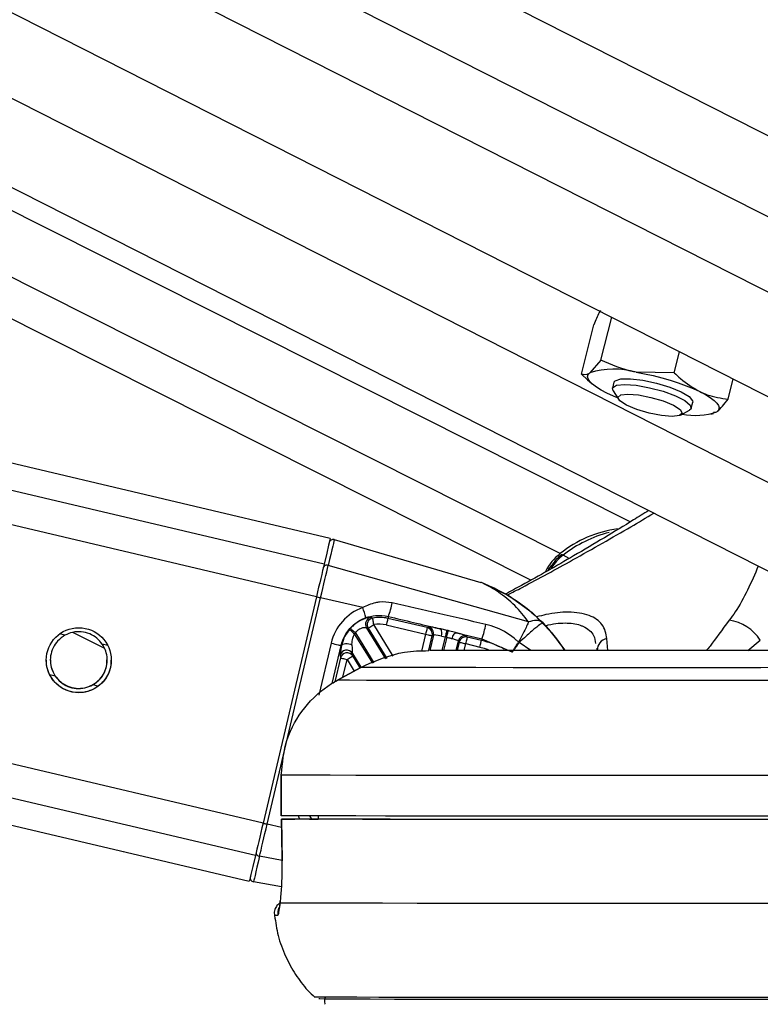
# Model space of a CAD drawing. Header units: millimetres. Extents: x 38476 to 443956, y 24059 to 406945.
# Tile 16 of 75: x 162989 to 165722, y 143756 to 147392. Entities that reach past the tile are written whole.
import ezdxf

# ---------------------------------------------------------------- set-up
doc = ezdxf.new("R2010")
doc.units = ezdxf.units.MM
doc.layers.add('COMPONENT_GEOMETRY', color=7, linetype='Continuous')
doc.styles.add('SLDTEXTSTYLE1', font='TXT', dxfattribs={"width": 0.75})
doc.dimstyles.new('SLDDIMSTYLE0', dxfattribs={"dimtxt": 2500, "dimasz": 165.1, "dimexe": 0, "dimexo": 0.0625, "dimgap": 625, "dimtad": 0, "dimtih": 1, "dimtoh": 1, "dimdec": 0, "dimlfac": 0.02, "dimrnd": 1e-09, "dimzin": 12, "dimdsep": 46, "dimtxsty": 'SLDTEXTSTYLE1', "dimsah": 1, "dimcen": 0.09, "dimadec": 0, "dimazin": 3, "dimtfac": 1, "dimtdec": 0, "dimtofl": 0, "dimtmove": 0, "dimatfit": 3, "dimfxl": 1, "dimfrac": 2, "dimtolj": 1, "dimtzin": 12, "dimarcsym": 0})

# ---------------------------------------------------------------- blocks, each defined once
blk = doc.blocks.new('_D_6')
at = {"layer": 'COMPONENT_GEOMETRY', "color": 7, "ltscale": 50}
for p, q in [((239589.9, 151445.9), (252465.4, 151445.9)), ((252306.7, 151445.9), (252306.7, 93258.4)), ((252306.7, 31102.1), (252306.7, 89289.6)), ((114136.9, 31102.1), (252465.4, 31102.1))]:
    blk.add_line(p, q, dxfattribs=at)
for points in [[(252306.7, 151445.9), (252281.3, 151280.8), (252332.1, 151280.8)], [(252306.7, 31102.1), (252332.1, 31267.2), (252281.3, 31267.2)]]:
    blk.add_solid(points, dxfattribs=at)
at = {"layer": 'COMPONENT_GEOMETRY', "color": 7, "ltscale": 50, "insert": (248612.2, 92512.3), "char_height": 2500, "attachment_point": 1, "style": 'SLDTEXTSTYLE1'}
blk.add_mtext('2407', dxfattribs=at)

msp = doc.modelspace()

# ---------------------------------------------------------------- linework, layer by layer
at = {"color": 7, "linetype": 'Continuous', "lineweight": 25, "ltscale": 50}
for p, q in [((153970.88, 151981.17), (167294, 145216.88)), ((165242.46, 145537.67), (152466.62, 151968.09)), ((152722.14, 151970.31), (166073.64, 145191.62)), ((164134.83, 145476.58), (137175.46, 151835.57)), ((131712.77, 151788.39), (163836.39, 144211.3)), ((165134.05, 146134.67), (165174.26, 146293.09)), ((165062.17, 146083.16), (165108.44, 146265.44)), ((165404.63, 146088.7), (165424.29, 146166.15)), ((165134.05, 146134.67), (165092.77, 146087.9)), ((165404.63, 146088.7), (165264, 146090.67)), ((165062.17, 146083.16), (165084.94, 146062.01)), ((165084.85, 146062.08), (165101.95, 146047.14)), ((165182.03, 146053.08), (165176.53, 146031.41)), ((165603.33, 145991.21), (165622.23, 146065.65)), ((165178.83, 146021.74), (165198.65, 145990.61)), ((165428.4, 145932.29), (165460.67, 145950.19)), ((165467.31, 145957.6), (165472.8, 145979.26)), ((165549.02, 145942.42), (165562.06, 145944.44)), ((165540.36, 145935.85), (165549.97, 145938.01)), ((164150, 145472.15), (164690.31, 145314.44)), ((164867.2, 145168.63), (164127.65, 145376.96)), ((164084.18, 145261.35), (163887.04, 144425.52)), ((163902.39, 144421.9), (164099.55, 145257.73)), ((164254.91, 145221.09), (164099.55, 145257.73)), ((164349.54, 145188.56), (164347.81, 145181.4)), ((164492.9, 145147.18), (164347.81, 145181.4)), ((164340.06, 145032.45), (164268.88, 145147.57)), ((164268.88, 145147.57), (164274.85, 145145.1)), ((164342.08, 145157.13), (164487.17, 145122.91)), ((164497.38, 145149.86), (164492.9, 145147.18)), ((163185.99, 145129.85), (163301.62, 145071.64)), ((164515.95, 145119.83), (164502.64, 145063.4)), ((164511.46, 145117.15), (164515.95, 145119.83)), ((164566.11, 145137.17), (164542.88, 145142.39)), ((164545.47, 145116.16), (164560.54, 145113.07)), ((164601.3, 145128.43), (164694.73, 145106.12)), ((164640.7, 145112.32), (164637.93, 145116.71)), ((164693.24, 145099.93), (164640.7, 145112.32)), ((164175.13, 145081.33), (164177.09, 145080.93)), ((164599.61, 145062.98), (164607.9, 145098.14)), ((164607.9, 145098.14), (164610.67, 145093.75)), ((164634.97, 145088.05), (164687.5, 145075.66)), ((164694.73, 145106.12), (164693.24, 145099.93)), ((164694.73, 145106.12), (164805.6, 145058.04)), ((164832.4, 145092.13), (164832.21, 145092.29)), ((164832.54, 145092.06), (164832.4, 145092.13)), ((165118.32, 145071.37), (165120.24, 145063.2)), ((164171.21, 145044.86), (164172.77, 145035.34)), ((164216.75, 145052.26), (164248.6, 145000.73)), ((164218.3, 145042.73), (164216.75, 145052.26)), ((164248.04, 145000.64), (164161.52, 144953.11)), ((164161.56, 144953.01), (164248.08, 145000.55)), ((164248.08, 145000.55), (164248.02, 145000.67)), ((164161.56, 144953.01), (164161.51, 144953.12)), ((163953.76, 144602.78), (163953.97, 144452.78)), ((163954.23, 144602.77), (163953.76, 144602.78)), ((163954.43, 144452.77), (163954.23, 144602.77)), ((163953.97, 144452.78), (163954.43, 144452.77)), ((164090.92, 144452.87), (164091.16, 144440.18)), ((163954.84, 144440.27), (163957.38, 144286.04)), ((163955.18, 144440.27), (163955.39, 144440.28)), ((164091.16, 144440.53), (164004.72, 144440.41)), ((164058.94, 144440.34), (164091.16, 144440.38)), ((163957.72, 144285.91), (163957.26, 144286.03)), ((163955.56, 144189.7), (163851.94, 144208.48)), ((163950.58, 144130.37), (163950.75, 144138.35))]:
    msp.add_line(p, q, dxfattribs=at)
at = {"color": 8, "linetype": 'Continuous', "lineweight": 25, "ltscale": 50}
for p, q in [((154719.35, 151987.67), (167293.47, 145603.66)), ((155256.06, 151992.34), (167293.1, 145881.01)), ((155836.92, 151997.4), (167292.7, 146181.18)), ((164875.1, 145322.44), (151685.12, 151961.3)), ((164984.29, 145421.07), (151985.09, 151963.9)), ((153357.33, 151975.83), (166368.91, 145369.72)), ((164084.18, 145261.35), (136246.37, 151827.54)), ((164112.44, 145381.24), (136763.98, 151832.01)), ((163858.77, 144305.8), (132120.87, 151791.91)), ((163887.04, 144425.52), (132637.8, 151796.38)), ((165017.06, 145402.89), (164994.99, 145415.13)), ((164274.85, 145145.1), (164343.72, 145033.72)), ((164367.9, 145042.11), (164296.09, 145158.26)), ((164920.94, 145164.53), (164914.43, 145170.06)), ((163155.97, 145119.02), (163135.88, 145123.76)), ((164292.08, 145015.81), (164224.97, 145124.35)), ((164228.12, 145127.98), (164296.52, 145017.35)), ((164487.17, 145122.91), (164472.5, 145060.72)), ((164498.79, 145063.43), (164511.46, 145117.15)), ((164548.77, 145063.16), (164560.54, 145113.07)), ((164565.02, 145112.03), (164553.49, 145063.14)), ((165160.07, 145062.31), (165156.02, 145106.99)), ((163313.78, 145081.8), (163293.61, 145086.55)), ((164138.29, 145089.97), (164092.99, 144897.94)), ((164142.15, 144941.52), (164175.13, 145081.33)), ((164610.67, 145093.75), (164603.41, 145062.97)), ((164629.04, 145062.9), (164634.97, 145088.05)), ((164875.13, 145062.49), (164832.54, 145092.06)), ((165676.8, 145062.31), (165722.32, 145101.16)), ((164172.77, 145035.34), (164152.02, 144947.36)), ((164245.27, 144999.12), (164218.3, 145042.73)), ((164181.62, 144964.15), (164197.07, 145029.64)), ((164197.07, 145029.64), (164223.38, 144987.09)), ((163120.33, 144967.93), (163100.32, 144972.65)), ((163277.18, 144930.93), (163257.98, 144935.46)), ((164066.72, 144440.5), (164059.4, 144452.28)), ((163955.36, 144409.41), (163902.39, 144421.9)), ((163957.37, 144286.98), (163874.29, 144302.84))]:
    msp.add_line(p, q, dxfattribs=at)
at = {"color": 7, "linetype": 'Continuous', "lineweight": 25, "ltscale": 50, "flags": 128}
for points in [[(165264, 146090.67), (165295.13, 146084.84), (165326.81, 146077.83), (165358.51, 146069.76), (165389.66, 146060.78), (165419.76, 146051.04), (165448.27, 146040.7), (165474.72, 146029.93), (165498.64, 146018.94)], [(165156.19, 146013.4), (165135.19, 146024.45), (165117.48, 146035.35), (165103.37, 146045.92), (165093.08, 146055.99), (165086.81, 146065.37), (165084.66, 146073.91), (165086.66, 146081.46), (165092.77, 146087.9)], [(165182.03, 146053.08), (165186.63, 146059.21), (165207.9, 146065.77), (165243.58, 146066.35), (165289.37, 146060.87), (165339.75, 146050), (165388.64, 146035.06), (165430.15, 146017.83), (165459.27, 146000.41), (165472.48, 145984.88), (165472.8, 145979.26)], [(165178.83, 146021.74), (165177.26, 146033.33), (165191.83, 146042.13), (165222.09, 146045.19)], [(165222.09, 146045.19), (165264.39, 146042.13), (165313.62, 146033.33), (165363.86, 146019.85), (165409.03, 146003.31), (165443.7, 145985.71), (165463.69, 145969.17), (165466.57, 145955.68), (165460.67, 145950.19)], [(165498.64, 146018.94), (165519.64, 146007.89), (165537.35, 145996.99), (165551.47, 145986.42), (165561.75, 145976.35), (165568.02, 145966.97), (165570.17, 145958.43), (165568.17, 145950.87), (165562.06, 145944.44)], [(165195.13, 145996.14), (165180.11, 146002.41), (165156.19, 146013.4)], [(165233.92, 146009.73), (165273.2, 146006.58), (165318.88, 145997.63), (165364.03, 145984.23), (165401.76, 145968.42), (165426.31, 145952.6), (165433.97, 145939.2), (165423.56, 145930.24), (165396.67, 145927.1), (165357.39, 145930.24), (165311.7, 145939.2), (165266.55, 145952.6), (165228.83, 145968.42), (165204.27, 145984.23), (165196.61, 145997.63), (165207.03, 146006.58), (165233.92, 146009.73)], [(164134.83, 145476.58), (164134.83, 145476.58), (164133.39, 145470.36), (164129.11, 145452.07), (164122.07, 145422.14), (164112.44, 145381.24)], [(164150, 145472.15), (164149.64, 145470.56), (164148.56, 145465.94), (164146.78, 145458.3), (164144.28, 145447.68), (164141.11, 145434.15), (164137.26, 145417.79), (164132.77, 145398.69), (164127.65, 145376.96)], [(164112.44, 145381.24), (164109.88, 145370.35), (164106.94, 145357.87), (164103.67, 145344.01), (164100.12, 145328.95), (164096.35, 145312.92), (164092.39, 145296.15), (164088.31, 145278.87), (164084.18, 145261.35)], [(164099.55, 145257.73), (164103.65, 145275.15), (164107.71, 145292.33), (164111.64, 145309.01), (164115.4, 145324.96), (164118.92, 145339.93), (164122.18, 145353.72), (164125.1, 145366.12), (164127.65, 145376.96)], [(164084.18, 145261.37), (164084.48, 145261.29), (164085.37, 145261.08), (164086.81, 145260.74), (164088.73, 145260.28), (164091.07, 145259.73), (164093.72, 145259.1), (164096.59, 145258.42), (164099.55, 145257.73)], [(164296.09, 145158.26), (164295.23, 145162.9), (164294.4, 145167.37), (164293.64, 145171.51), (164292.96, 145175.18), (164292.39, 145178.23), (164291.97, 145180.57), (164291.68, 145182.11), (164291.55, 145182.78)], [(164347.81, 145181.4), (164347.65, 145180.73), (164347.29, 145179.21), (164346.74, 145176.9), (164346.03, 145173.87), (164345.17, 145170.25), (164344.2, 145166.15), (164343.16, 145161.73), (164342.08, 145157.13)], [(164209.62, 145144.71), (164210.13, 145144.24), (164211.29, 145143.2), (164213.06, 145141.61), (164215.36, 145139.52), (164218.13, 145137.02), (164221.26, 145134.2), (164224.63, 145131.15), (164228.12, 145127.98)], [(164274.85, 145145.1), (164275.44, 145145.48), (164276.77, 145146.3), (164278.8, 145147.56), (164281.45, 145149.2), (164284.63, 145151.17), (164288.2, 145153.39), (164292.08, 145155.78), (164296.09, 145158.26)], [(164492.9, 145147.18), (164492.73, 145146.51), (164492.38, 145144.99), (164491.83, 145142.68), (164491.12, 145139.65), (164490.26, 145136.02), (164489.29, 145131.93), (164488.25, 145127.5), (164487.17, 145122.91)], [(164205.79, 145140.31), (164206.33, 145139.88), (164207.54, 145138.88), (164209.36, 145137.36), (164211.75, 145135.37), (164214.62, 145132.98), (164217.85, 145130.28), (164221.34, 145127.37), (164224.97, 145124.35)], [(164487.17, 145122.91), (164491.76, 145121.83), (164496.18, 145120.78), (164500.28, 145119.81), (164503.92, 145118.95), (164506.94, 145118.23), (164509.26, 145117.68), (164510.79, 145117.31), (164511.46, 145117.15)], [(164560.54, 145113.07), (164561.54, 145117.41), (164562.51, 145121.61), (164563.42, 145125.53), (164564.23, 145129.06), (164564.93, 145132.07), (164565.48, 145134.48), (164565.88, 145136.19), (164566.11, 145137.17)], [(164565.02, 145112.03), (164566.02, 145116.36), (164566.98, 145120.55), (164567.89, 145124.47), (164568.7, 145127.99), (164569.39, 145131), (164569.95, 145133.41), (164570.35, 145135.13), (164570.58, 145136.12)], [(164584.6, 145106.75), (164585.99, 145111.29), (164587.71, 145115.56), (164589.72, 145119.43), (164591.95, 145122.74), (164594.31, 145125.38), (164596.7, 145127.25), (164599.07, 145128.28), (164601.3, 145128.43)], [(164640.7, 145112.32), (164640.54, 145111.65), (164640.18, 145110.13), (164639.64, 145107.81), (164638.92, 145104.79), (164638.06, 145101.16), (164637.1, 145097.06), (164636.05, 145092.64), (164634.97, 145088.05)], [(164138.29, 145089.97), (164145.34, 145088.31), (164152.09, 145086.72), (164158.3, 145085.26), (164163.78, 145083.98), (164168.34, 145082.91), (164171.82, 145082.1), (164174.11, 145081.57), (164175.13, 145081.33)], [(164177.09, 145080.93), (164178.84, 145083.78), (164182.02, 145086.1), (164186.41, 145087.74), (164191.74, 145088.59), (164197.67, 145088.59), (164203.84, 145087.77), (164209.85, 145086.14), (164215.33, 145083.84)], [(164610.67, 145093.75), (164611.35, 145093.6), (164612.87, 145093.24), (164615.19, 145092.7), (164618.22, 145091.99), (164621.85, 145091.14), (164625.95, 145090.17), (164630.38, 145089.13), (164634.97, 145088.05)], [(164687.5, 145075.66), (164688.58, 145080.25), (164689.63, 145084.67), (164690.59, 145088.77), (164691.45, 145092.4), (164692.17, 145095.42), (164692.71, 145097.73), (164693.07, 145099.25), (164693.24, 145099.93)], [(164172.77, 145035.34), (164173.45, 145035.19), (164174.98, 145034.83), (164177.29, 145034.29), (164180.32, 145033.58), (164183.96, 145032.73), (164188.05, 145031.76), (164192.48, 145030.72), (164197.07, 145029.64)], [(164197.07, 145029.64), (164201.08, 145032.12), (164204.95, 145034.51), (164208.53, 145036.72), (164211.71, 145038.68), (164214.35, 145040.31), (164216.38, 145041.56), (164217.71, 145042.38), (164218.3, 145042.73)], [(167165.76, 145000.55), (166910.13, 145000.27), (166658.79, 145000.02), (166413.15, 144999.81), (166174.62, 144999.63), (165944.54, 144999.48), (165724.21, 144999.37), (165514.88, 144999.29), (165317.73, 144999.26), (165133.87, 144999.26), (164964.35, 144999.29), (164810.11, 144999.37), (164672.05, 144999.48), (164550.93, 144999.63), (164447.44, 144999.81), (164362.17, 145000.02), (164295.59, 145000.27), (164248.08, 145000.55)], [(167165.91, 144953.01), (166916.86, 144952.74), (166671.64, 144952.49), (166431.51, 144952.28), (166197.69, 144952.09), (165971.37, 144951.94), (165753.72, 144951.82), (165545.84, 144951.74), (165348.78, 144951.69), (165163.56, 144951.67), (164991.11, 144951.69), (164832.34, 144951.74), (164688.02, 144951.82), (164558.91, 144951.94), (164445.66, 144952.09), (164348.85, 144952.28), (164268.98, 144952.49), (164206.44, 144952.74), (164161.56, 144953.01)], [(167163.07, 144602.77), (166910.29, 144602.49), (166661.06, 144602.24), (166416.55, 144602.01), (166177.89, 144601.82), (165946.23, 144601.66), (165722.62, 144601.52), (165508.12, 144601.42), (165303.73, 144601.36), (165110.4, 144601.33), (164929.05, 144601.33), (164760.52, 144601.36), (164605.6, 144601.42), (164465.01, 144601.52), (164339.41, 144601.66), (164229.38, 144601.82), (164135.46, 144602.01), (164058.06, 144602.24), (163997.56, 144602.49), (163954.23, 144602.77)], [(167163.27, 144452.77), (166910.49, 144452.49), (166661.26, 144452.24), (166416.74, 144452.01), (166178.1, 144451.82), (165946.42, 144451.66), (165722.82, 144451.53), (165508.32, 144451.43), (165303.93, 144451.36), (165110.6, 144451.33), (164929.25, 144451.33), (164760.73, 144451.36), (164605.8, 144451.43), (164465.21, 144451.53), (164339.61, 144451.66), (164229.58, 144451.82), (164135.65, 144452.01), (164058.26, 144452.24), (163997.76, 144452.49), (163954.43, 144452.77)], [(163887.04, 144425.52), (163882.9, 144408), (163878.83, 144390.73), (163874.87, 144373.97), (163871.09, 144357.96), (163867.54, 144342.93), (163864.28, 144329.1), (163861.34, 144316.66), (163858.77, 144305.8)], [(163874.29, 144302.84), (163876.84, 144313.64), (163879.77, 144326), (163883.02, 144339.76), (163886.54, 144354.71), (163890.3, 144370.64), (163894.24, 144387.3), (163898.29, 144404.47), (163902.39, 144421.9)], [(163957.72, 144285.91), (163956.08, 144385.88), (163955.18, 144440.27)], [(167157.96, 144440.27), (166891.88, 144439.97), (166629.84, 144439.71), (166373.19, 144439.48), (166123.27, 144439.28), (165881.38, 144439.12), (165648.76, 144438.99), (165426.64, 144438.89), (165216.15, 144438.84), (165018.39, 144438.82), (164834.4, 144438.84), (164665.11, 144438.89), (164511.42, 144438.99), (164374.12, 144439.12), (164253.91, 144439.28), (164151.43, 144439.48), (164067.21, 144439.71), (164001.67, 144439.97), (163955.18, 144440.27)], [(167105.28, 144440.34), (166853.99, 144440.06), (166606.7, 144439.82), (166364.62, 144439.61), (166128.95, 144439.42), (165900.83, 144439.27), (165681.38, 144439.15), (165471.67, 144439.07), (165272.75, 144439.02), (165085.57, 144439), (164911.07, 144439.02), (164750.09, 144439.07), (164603.42, 144439.15), (164471.79, 144439.27), (164355.83, 144439.42), (164256.12, 144439.61), (164173.14, 144439.82), (164107.31, 144440.06), (164058.94, 144440.34)], [(163858.77, 144305.8), (163849.15, 144265.1), (163842.12, 144235.37), (163837.82, 144217.3), (163836.39, 144211.3)], [(163874.29, 144302.84), (163869.18, 144281.2), (163864.69, 144262.2), (163860.84, 144245.94), (163857.66, 144232.51), (163855.16, 144222), (163853.38, 144214.47), (163852.3, 144209.95), (163851.94, 144208.48)], [(167240.98, 144130.37), (166979.74, 144130.07), (166721.94, 144129.81), (166468.86, 144129.57), (166221.77, 144129.36), (165981.89, 144129.19), (165750.41, 144129.05), (165528.49, 144128.94), (165317.24, 144128.87), (165117.7, 144128.84), (164930.87, 144128.84), (164757.68, 144128.87), (164599, 144128.94), (164455.61, 144129.05), (164328.21, 144129.19), (164217.46, 144129.36), (164123.9, 144129.57), (164048, 144129.81), (163990.13, 144130.07), (163950.58, 144130.37)], [(165927.95, 143781.55), (165712.85, 143781.44), (165507.29, 143781.35), (165312.27, 143781.31), (165128.74, 143781.29), (164957.61, 143781.31), (164799.68, 143781.35), (164655.75, 143781.44), (164526.5, 143781.55), (164412.58, 143781.7), (164314.53, 143781.88), (164232.83, 143782.09), (164167.88, 143782.33), (164120, 143782.59), (164089.42, 143782.89), (164076.28, 143783.21), (164075.74, 143783.29)], [(165836.73, 143774.36), (165624.63, 143774.26), (165422.72, 143774.19), (165232.01, 143774.15), (165053.45, 143774.15), (164887.93, 143774.19), (164736.27, 143774.26), (164599.24, 143774.36), (164477.5, 143774.49), (164371.68, 143774.66), (164282.29, 143774.85), (164209.79, 143775.08), (164154.53, 143775.34), (164116.79, 143775.62), (164096.75, 143775.94), (164093.28, 143776.13)]]:
    msp.add_lwpolyline(points, dxfattribs=at)
at = {"color": 8, "linetype": 'Continuous', "lineweight": 25, "ltscale": 50, "flags": 128}
for points in [[(164701.04, 145310.77), (164795.05, 145264.34), (164879.98, 145202.84), (164953.43, 145128.02), (164999.57, 145064.66)], [(164687.5, 145075.66), (164702.9, 145071.61), (164717.4, 145067.01)], [(163887.04, 144425.54), (163887.34, 144425.47), (163888.22, 144425.25), (163889.65, 144424.91), (163891.58, 144424.46), (163893.93, 144423.9), (163896.58, 144423.27), (163899.44, 144422.6), (163902.39, 144421.9)]]:
    msp.add_lwpolyline(points, dxfattribs=at)
at = {"color": 7, "linetype": 'Continuous', "lineweight": 25, "ltscale": 2500}
msp.add_circle((163206.98, 145027.09), 120, dxfattribs=at)
for centre, radius, start, end in [((165183.02, 145802.79), 299.05, 74.28837, 107.56433), ((165480.94, 146184.64), 253.53, 259.36065, 288.65927), ((165252.57, 145087.55), 428.03, 97.61904, 128.81337), ((164145.79, 145457.76), 14.99, 73.70154, 166.76293), ((165278.3, 145053.2), 459.63, 104.2959, 128.05267), ((165108.88, 145261.1), 202.76, 127.91485, 152.38657), ((164991.25, 145410.39), 6.04, 51.76164, 116.2963), ((164122.65, 145363.86), 14.02, 69.07797, 160.11218), ((164655.2, 145194.18), 125.27, 68.53548, 73.72533), ((164021.28, 145126.94), 251.89, 13.11893, 21.94946), ((164082.78, 145290.15), 285.45, 339.15145, 349.69678), ((164290.25, 145160.64), 25.05, 103.41024, 211.45913), ((164296.23, 145158.17), 25.05, 100.7465, 211.43492), ((164316.4, 145048.2), 136.86, 76.73077, 100.45908), ((164318.63, 145045.93), 147.11, 137.81782, 140.08666), ((164316.39, 145048.3), 111.82, 76.7227, 100.46353), ((164487.06, 145122.82), 25.05, 346.91111, 76.52495), ((164491.56, 145125.5), 25.04, 346.90665, 76.55268), ((164418.12, 145211.18), 295.89, 339.20319, 349.8612), ((165584.72, 145012.01), 163.96, 32.93576, 82.03159), ((164306.39, 145056.73), 105.84, 137.6893, 140.29344), ((164520.25, 145126.91), 27.42, 336.90993, 34.36161), ((164632.26, 145092.31), 25.05, 76.90749, 166.54416), ((164635.03, 145087.92), 25.05, 76.91116, 166.54049), ((165165.16, 145063.01), 44.92, 101.73819, 179.7585), ((164615.7, 144771.55), 337.41, 61.53616, 76.71507), ((164195.56, 145038.84), 25.08, 32.35247, 166.09942), ((164197.12, 145029.32), 25.08, 32.34416, 166.11103), ((163875.67, 144316.78), 14.01, 173.2237, 264.35944), ((163854.61, 144223.24), 15, 166.72236, 259.74151)]:
    msp.add_arc(centre, radius, start, end, dxfattribs=at)
at = {"color": 8, "linetype": 'Continuous', "lineweight": 25, "ltscale": 2500}
for centre, radius, start, end in [((165113.95, 145260.94), 194.76, 127.65101, 147.04151), ((163991.23, 144090.59), 50.14, 154.43753, 186.27067), ((163939.86, 144236.6), 151.5, 265.81438, 270.57779)]:
    msp.add_arc(centre, radius, start, end, dxfattribs=at)
at = {"color": 7, "linetype": 'Continuous', "lineweight": 25, "ltscale": 2500}
for centre, major_axis, ratio, start_param, end_param in [((164317.94, 145047.61), (148.34, 109.85), 0.9999301, 1.2819391, 2.2726048), ((164565.38, 145133.63), (68.13, -16.07), 0.0510995, 1.9192292, 3.0889224), ((164472.25, 144729.45), (-391.9, 486.89), 0.9999438, 4.605005, 4.8046575), ((164472.25, 144728.85), (492.93, 384.27), 0.9999434, 6.1925107, 6.3910819), ((164559.64, 145109.33), (43.8, -10.33), 0.0802149, 1.919228, 3.0889212), ((164564.11, 145108.27), (43.8, -10.33), 0.0802149, 0.0520483, 1.1030215), ((164569.85, 145132.57), (68.13, -16.07), 0.0510995, 0.0520495, 1.1030227), ((164194.05, 145140.85), (22.61, 96.44), 0.036791, 2.2498983, 3.0530667), ((164218.35, 145135.12), (1.32, 83.32), 0.0336101, 2.2343358, 3.0375042)]:
    msp.add_ellipse(centre, major_axis=major_axis, ratio=ratio, start_param=start_param, end_param=end_param, dxfattribs=at)
at = {"color": 8, "linetype": 'Continuous', "lineweight": 25, "ltscale": 2500}
msp.add_ellipse((164191.67, 144512.3), major_axis=(148.34, 109.85), ratio=0.9999301, start_param=2.8346952, end_param=2.9041183, dxfattribs=at)
at = {"color": 7, "linetype": 'Continuous', "lineweight": 25, "ltscale": 50}
for points, knots in [([(165131.97, 146318.79), (165130.62, 146316.13), (165122.87, 146300.84), (165114.97, 146281.46), (165108.44, 146265.44)], [0, 0, 0, 0, 0.1735132, 1, 1, 1, 1]), ([(165264, 146090.67), (165260.8, 146091.24), (165215.2, 146099.29), (165173.15, 146117.63), (165134.05, 146134.67)], [0, 0, 0, 0, 0.0701858, 1, 1, 1, 1]), ([(165404.63, 146088.7), (165412.17, 146081.43), (165441.42, 146053.22), (165474.26, 146033.55), (165498.64, 146018.94)], [0, 0, 0, 0, 0.2575105, 1, 1, 1, 1]), ([(165092.77, 146087.9), (165091.93, 146087.31), (165079.85, 146078.91), (165070.69, 146081.12), (165062.17, 146083.16)], [0, 0, 0, 0, 0.07019102, 1, 1, 1, 1]), ([(165498.64, 146018.94), (165507.76, 146014.82), (165541.68, 145999.48), (165577.29, 145994.7), (165603.33, 145991.21)], [0, 0, 0, 0, 0.2686428, 1, 1, 1, 1]), ([(165562.06, 145944.44), (165562.92, 145945.07), (165575.14, 145954.07), (165589.75, 145973.32), (165603.33, 145991.21)], [0, 0, 0, 0, 0.0701883, 1, 1, 1, 1]), ([(165309.86, 145579.4), (165291.48, 145567.91), (165205.96, 145514.46), (165050.02, 145420.96), (164887.39, 145327.74), (164801.38, 145281.79), (164781.27, 145271.04)], [0, 0, 0, 0, 0.117767, 0.547936, 0.8942716, 1, 1, 1, 1]), ([(164148.98, 145472.2), (164148.47, 145472.39), (164147.07, 145472.9), (164145.6, 145472.64), (164144.67, 145472.48)], [0, 0, 0, 0, 0.3730867, 1, 1, 1, 1]), ([(164988.58, 145415.8), (164982.35, 145410.85), (164968.98, 145400.22), (164958.34, 145385.21), (164952.65, 145377.18)], [0, 0, 0, 0, 0.4654879, 1, 1, 1, 1]), ([(164952.65, 145377.18), (164948.38, 145372.67), (164943.19, 145367.2), (164940.1, 145360.19), (164939.56, 145358.97)], [0, 0, 0, 0, 0.8257877, 1, 1, 1, 1]), ([(164867.2, 145168.63), (164850.76, 145189.54), (164817.27, 145232.13), (164755.77, 145279.99), (164711.5, 145305.17), (164691.67, 145313.83), (164690.68, 145314.27), (164690.31, 145314.44)], [0, 0, 0, 0, 0.2903734, 0.59155391, 0.89048222, 0.95847494, 1, 1, 1, 1]), ([(164701.04, 145310.77), (164701.56, 145310.56), (164702.99, 145309.99), (164730.85, 145298.74), (164786.02, 145271.03), (164860.05, 145222.53), (164901.64, 145182.52), (164920.94, 145163.96)], [0, 0, 0, 0, 0.034606, 0.0965547, 0.4099102, 0.7262693, 1, 1, 1, 1]), ([(164363.63, 145239.1), (164347.93, 145241.11), (164327.12, 145243.79), (164290.17, 145237.48), (164270.2, 145228.2), (164254.91, 145221.09)], [0, 0, 0, 0, 0.4178558, 0.5540561, 1, 1, 1, 1]), ([(164709.39, 145159.09), (164650.97, 145172.54), (164535.7, 145199.07), (164420.46, 145225.88), (164363.63, 145239.1)], [0, 0, 0, 0, 0.5067538, 1, 1, 1, 1]), ([(164175.13, 145081.33), (164179.31, 145094.23), (164188.51, 145122.59), (164218.63, 145158.64), (164248.06, 145177.13), (164264.89, 145183.46), (164266.6, 145184.11)], [0, 0, 0, 0, 0.2827629, 0.6219654, 0.9615838, 1, 1, 1, 1]), ([(164284.44, 145185.01), (164283.06, 145185.05), (164281.48, 145185.1), (164274.12, 145183.83), (164262.71, 145180.96), (164242.12, 145171.79), (164223.26, 145158.76), (164213.33, 145148.53), (164209.62, 145144.71)], [0, 0, 0, 0, 0.1768543, 0.2007943, 0.4112527, 0.6408974, 0.8659288, 1, 1, 1, 1]), ([(164266.6, 145184.11), (164278.28, 145187.48), (164305.47, 145195.33), (164333.54, 145191.02), (164349.54, 145188.56)], [0, 0, 0, 0, 0.4297567, 1, 1, 1, 1]), ([(164291.55, 145182.78), (164289.88, 145183.32), (164287.48, 145184.09), (164285.15, 145184.8), (164284.44, 145185.01)], [0, 0, 0, 0, 0.6988049, 1, 1, 1, 1]), ([(164349.54, 145188.56), (164411.48, 145173.76), (164475.93, 145158.37), (164540.37, 145142.99), (164542.88, 145142.39)], [0, 0, 0, 0, 0.9610581, 1, 1, 1, 1]), ([(164228.12, 145127.98), (164229.88, 145130.33), (164234.2, 145136.09), (164240.29, 145140.71), (164248.03, 145145.07), (164256.32, 145147.87), (164265.59, 145148.48), (164267.79, 145147.87), (164268.88, 145147.57)], [0, 0, 0, 0, 0.126135, 0.3094271, 0.3352786, 0.5596627, 0.7806437, 1, 1, 1, 1]), ([(164830.38, 145093.64), (164827.58, 145096.22), (164803.74, 145118.18), (164763.65, 145143.82), (164722.73, 145155.33), (164709.39, 145159.09)], [0, 0, 0, 0, 0.0822816, 0.7008327, 1, 1, 1, 1]), ([(164867.2, 145168.63), (164864.96, 145163.65), (164860.32, 145153.34), (164850.7, 145133.47), (164840.45, 145113.09), (164833.55, 145099.76), (164830.39, 145093.65)], [0, 0, 0, 0, 0.2618235, 0.5417618, 0.7904012, 1, 1, 1, 1]), ([(164920.94, 145163.96), (164918.75, 145163.62), (164914.38, 145162.93), (164895.17, 145148.24), (164875.42, 145131.43), (164855.81, 145113.96), (164841.14, 145100.15), (164832.54, 145092.06)], [0, 0, 0, 0, 0.2607437, 0.5213678, 0.6697115, 0.806484, 1, 1, 1, 1]), ([(164920.94, 145163.96), (164917.37, 145166.7), (164910.59, 145171.91), (164893.01, 145174.95), (164877.07, 145171.05), (164867.2, 145168.63)], [0, 0, 0, 0, 0.297034, 0.5644135, 1, 1, 1, 1]), ([(164920.94, 145164.53), (164920.8, 145164.67), (164920.54, 145164.93), (164920.1, 145165.35), (164919.91, 145165.54)], [0, 0, 0, 0, 0.5553034, 1, 1, 1, 1]), ([(163155.97, 145119.02), (163146.54, 145112.61), (163129.2, 145100.82), (163110.95, 145073.33), (163101.78, 145043.74), (163101.62, 145014.02), (163108.07, 144988.47), (163116.48, 144974.37), (163120.33, 144967.93)], [0, 0, 0, 0, 0.20462936, 0.37634324, 0.54882759, 0.70335366, 0.8642876, 1, 1, 1, 1]), ([(163293.61, 145086.55), (163287.48, 145094.17), (163275.22, 145109.39), (163247.63, 145125.71), (163216.42, 145133.43), (163183.55, 145131.57), (163165.1, 145123.18), (163155.97, 145119.02)], [0, 0, 0, 0, 0.1964463, 0.3926264, 0.5933753, 0.7988053, 1, 1, 1, 1]), ([(164205.79, 145140.31), (164199.89, 145132.2), (164186.97, 145114.46), (164179.81, 145093.45), (164177.31, 145081.98), (164177.09, 145080.93)], [0, 0, 0, 0, 0.4335779, 0.9480483, 1, 1, 1, 1]), ([(164215.33, 145083.84), (164215.33, 145084.59), (164215.29, 145092.47), (164216.5, 145106.48), (164222.41, 145118.96), (164224.97, 145124.35)], [0, 0, 0, 0, 0.0566976, 0.5921614, 1, 1, 1, 1]), ([(164560.54, 145113.07), (164561.68, 145112.8), (164563.17, 145112.46), (164564.67, 145112.12), (164565.02, 145112.03)], [0, 0, 0, 0, 0.763129, 1, 1, 1, 1]), ([(164565.02, 145112.03), (164569.93, 145110.78), (164576.77, 145109.03), (164582.88, 145107.25), (164584.6, 145106.75)], [0, 0, 0, 0, 0.7188355, 1, 1, 1, 1]), ([(164570.58, 145136.12), (164570.23, 145136.21), (164568.74, 145136.55), (164567.25, 145136.9), (164566.11, 145137.17)], [0, 0, 0, 0, 0.23656214, 1, 1, 1, 1]), ([(164601.3, 145128.43), (164598.57, 145129.14), (164588.61, 145131.71), (164578.16, 145134.27), (164570.58, 145136.12)], [0, 0, 0, 0, 0.2743393, 1, 1, 1, 1]), ([(163257.98, 144935.46), (163267.41, 144941.89), (163284.75, 144953.7), (163302.99, 144981.22), (163312.17, 145010.81), (163312.33, 145040.51), (163305.89, 145066.05), (163297.47, 145080.12), (163293.61, 145086.55)], [0, 0, 0, 0, 0.20464, 0.3763397, 0.5488403, 0.7033659, 0.8642688, 1, 1, 1, 1]), ([(164805.61, 145058.04), (164805.82, 145058.24), (164806.25, 145058.66), (164808.01, 145060.95), (164810.48, 145064.37), (164813.67, 145068.9), (164817.39, 145074.32), (164821.55, 145080.42), (164825.96, 145086.97), (164828.92, 145091.44), (164830.41, 145093.67)], [0, 0, 0, 0, 0.1250374, 0.250009, 0.3750079, 0.4999923, 0.624991, 0.7499845, 0.8749735, 1, 1, 1, 1]), ([(164806.31, 145057.56), (164806.6, 145057.72), (164807.19, 145058.04), (164809.12, 145060.17), (164811.8, 145063.44), (164815.13, 145067.82), (164819.01, 145073.12), (164823.25, 145079.12), (164827.74, 145085.6), (164830.71, 145090.06), (164832.21, 145092.29)], [0, 0, 0, 0, 0.1247572, 0.2500431, 0.3745161, 0.4997811, 0.6245332, 0.7494411, 0.8746601, 1, 1, 1, 1]), ([(164806.31, 145057.56), (164806.61, 145057.71), (164807.22, 145058.01), (164809.87, 145060.81), (164815.02, 145067.24), (164821.97, 145076.87), (164827.94, 145085.45), (164830.91, 145089.91), (164832.4, 145092.13)], [0, 0, 0, 0, 0.1254455, 0.2510087, 0.4999965, 0.749041, 0.8746753, 1, 1, 1, 1]), ([(164806.48, 145057.45), (164806.78, 145057.6), (164807.38, 145057.9), (164809.36, 145060.02), (164812.05, 145063.27), (164815.43, 145067.64), (164819.32, 145072.93), (164823.6, 145078.92), (164828.07, 145085.39), (164831.05, 145089.84), (164832.54, 145092.06)], [0, 0, 0, 0, 0.1249697, 0.2499982, 0.3750087, 0.49999536, 0.62499075, 0.74997362, 0.87497983, 1, 1, 1, 1]), ([(164832.21, 145092.29), (164831.57, 145092.98), (164830.94, 145093.67), (164830.4, 145093.67), (164830.4, 145093.67)], [0, 0, 0, 0, 0.9992626, 1, 1, 1, 1]), ([(164248.08, 145000.55), (164300.91, 145024.11), (164381.26, 145059.94), (164468.5, 145061.8), (164498.39, 145062.44)], [0, 0, 0, 0, 0.65743587, 1, 1, 1, 1]), ([(167169.22, 145063.44), (167148.93, 145063.42), (167054.42, 145063.31), (166887.49, 145063.14), (166670.75, 145062.93), (166458.99, 145062.75), (166253.15, 145062.6), (166054.3, 145062.47), (165863.37, 145062.38), (165681.33, 145062.31), (165509.07, 145062.27), (165347.42, 145062.27), (165197.24, 145062.29), (165059.18, 145062.35), (164934.04, 145062.43), (164822.33, 145062.54), (164724.78, 145062.68), (164641.64, 145062.85), (164574.18, 145063.04), (164525.39, 145063.24), (164506.22, 145063.37), (164498.32, 145063.43)], [0, 0, 0, 0, 0.0152236, 0.0709314, 0.1266484, 0.1823638, 0.2380788, 0.2937913, 0.3495025, 0.4052115, 0.4609171, 0.5166184, 0.5723137, 0.628, 0.6836746, 0.7393288, 0.7949538, 0.8505247, 0.9059951, 0.9612495, 1, 1, 1, 1]), ([(163096.95, 144979.34), (163092.95, 144989.4), (163087.1, 145004.15), (163088, 145021.61), (163088.28, 145027.16)], [0, 0, 0, 0, 0.6824367, 1, 1, 1, 1]), ([(163102.89, 145027.84), (163102.7, 145023.67), (163102.06, 145009.78), (163108.27, 144989.17), (163116.55, 144975.08), (163120.33, 144968.64)], [0, 0, 0, 0, 0.1892168, 0.6290276, 1, 1, 1, 1]), ([(163257.98, 144936.17), (163267.44, 144942.59), (163284.83, 144954.38), (163302.74, 144981.85), (163311.64, 145007.41), (163311.21, 145022.89), (163311.06, 145028.01)], [0, 0, 0, 0, 0.3227172, 0.5934608, 0.8654791, 1, 1, 1, 1]), ([(163325.67, 145027.35), (163325.91, 145021), (163326.53, 145004.41), (163317.58, 144978.12), (163302.88, 144953.01), (163290.26, 144941.11), (163284.01, 144935.22)], [0, 0, 0, 0, 0.178427, 0.4665284, 0.7356295, 1, 1, 1, 1]), ([(163284.01, 144935.22), (163275.22, 144928.9), (163257.65, 144916.26), (163222.71, 144906.47), (163185.56, 144907.11), (163149, 144919.72), (163118.43, 144943.33), (163103.13, 144965.67), (163097.79, 144977.49), (163096.95, 144979.34)], [0, 0, 0, 0, 0.1547659, 0.3093348, 0.4684968, 0.6367307, 0.8065664, 0.9696923, 1, 1, 1, 1]), ([(163120.33, 144968.64), (163126.47, 144961.02), (163138.73, 144945.8), (163166.32, 144929.49), (163197.53, 144921.76), (163230.4, 144923.62), (163248.85, 144932.02), (163257.98, 144936.17)], [0, 0, 0, 0, 0.1964443, 0.3926647, 0.5933595, 0.7988314, 1, 1, 1, 1]), ([(163120.33, 144967.93), (163126.47, 144960.3), (163138.73, 144945.06), (163166.32, 144928.73), (163197.53, 144921.01), (163230.4, 144922.88), (163248.85, 144931.3), (163257.98, 144935.46)], [0, 0, 0, 0, 0.1964574, 0.3926514, 0.5934021, 0.7988499, 1, 1, 1, 1]), ([(163954.23, 144602.77), (163958.56, 144647.46), (163967.22, 144736.8), (164035.53, 144855.63), (164108.61, 144922.48), (164154.4, 144948.88), (164161.56, 144953.01)], [0, 0, 0, 0, 0.3136643, 0.6271446, 0.941619, 1, 1, 1, 1]), ([(163955.71, 144440.29), (163957.37, 144440.3), (163960.69, 144440.32), (163972.12, 144440.35), (163987.13, 144440.38), (163998.74, 144440.4), (164004.72, 144440.41)], [0, 0, 0, 0, 0.2461332, 0.4924467, 0.7386517, 1, 1, 1, 1]), ([(163950.58, 144130.37), (163951.79, 144140.62), (163954.72, 144165.45), (163957.9, 144219.14), (163957.78, 144263.68), (163957.72, 144285.91)], [0, 0, 0, 0, 0.2603463, 0.6306857, 1, 1, 1, 1]), ([(163952, 144133.4), (163948.17, 144130.55), (163940.01, 144124.48), (163931.49, 144110.19), (163927.4, 144095.8), (163929.27, 144087.11), (163929.87, 144084.33)], [0, 0, 0, 0, 0.2536823, 0.5403628, 0.8530095, 1, 1, 1, 1]), ([(163941.39, 144085.11), (163942.94, 144087.03), (163946.21, 144091.07), (163949.08, 144116.86), (163950.58, 144130.37)], [0, 0, 0, 0, 0.4758732, 1, 1, 1, 1]), ([(163950.75, 144138.35), (163950.48, 144136.34), (163949.01, 144125.49), (163947.79, 144115.62), (163946.27, 144109.48), (163946.59, 144110.44), (163946.62, 144110.51)], [0, 0, 0, 0, 0.1241245, 0.6693009, 0.9735759, 1, 1, 1, 1]), ([(163929.79, 144084.2), (163933.34, 144059.44), (163940.74, 144007.81), (163967.99, 143934.37), (164005.31, 143866.81), (164042.59, 143816.07), (164069.44, 143790.78), (164078.56, 143782.19)], [0, 0, 0, 0, 0.2178061, 0.4542902, 0.6783489, 0.8907334, 1, 1, 1, 1]), ([(164117.89, 143781.61), (164117.13, 143780.63), (164114.57, 143777.29), (164112.92, 143769.53), (164113.45, 143761.53), (164115.77, 143757.5), (164116.43, 143756.36)], [0, 0, 0, 0, 0.1408169, 0.4781539, 0.8527994, 1, 1, 1, 1])]:
    msp.add_open_spline(points, degree=3, knots=knots, dxfattribs=at)
at = {"color": 8, "linetype": 'Continuous', "lineweight": 25, "ltscale": 50}
for points, knots in [([(164787.71, 145267.06), (164806.26, 145276.65), (164889, 145319.43), (165045.91, 145405.54), (165208.18, 145498.14), (165301.33, 145553), (165329.35, 145569.5)], [0, 0, 0, 0, 0.0943009, 0.4207799, 0.8257824, 1, 1, 1, 1]), ([(165714.97, 145373.72), (165689.14, 145314.41), (165657.81, 145242.47), (165614.97, 145184.55), (165607.45, 145174.39)], [0, 0, 0, 0, 0.8244685, 1, 1, 1, 1]), ([(165156.02, 145106.99), (165152.88, 145125.2), (165147.09, 145158.79), (165094.56, 145195.91), (165020.58, 145207.46), (164950.15, 145200.65), (164908.46, 145189.84), (164896.88, 145186.84)], [0, 0, 0, 0, 0.2693832, 0.4969612, 0.7277263, 0.9243895, 1, 1, 1, 1]), ([(164928.4, 145153.74), (164929.08, 145153.94), (164955.45, 145161.95), (165002.53, 145166.83), (165046, 145161.34), (165082.82, 145146.11), (165110.07, 145124.26), (165113.1, 145098.59), (165114.3, 145088.4)], [0, 0, 0, 0, 0.00630871, 0.24766387, 0.47598826, 0.52983982, 0.81338601, 1, 1, 1, 1]), ([(165607.45, 145174.39), (165581.76, 145139.52), (165549.9, 145096.28), (165527.77, 145067.79), (165523.49, 145062.28)], [0, 0, 0, 0, 0.8064967, 1, 1, 1, 1])]:
    msp.add_open_spline(points, degree=3, knots=knots, dxfattribs=at)

# ---------------------------------------------------------------- dimensions: what is measured, and where the dimension line sits
at = {"layer": 'COMPONENT_GEOMETRY', "color": 7, "ltscale": 50}
dim = msp.add_linear_dim(base=(252306.67, 31102.15), p1=(239526.37, 151445.89), p2=(114073.43, 31102.15), angle=90, dimstyle='SLDDIMSTYLE0', dxfattribs=at)
dim.commit()
dim.dimension.update_dxf_attribs({"geometry": '_D_6', "text_midpoint": (252306.67, 91274.02), "dimtype": 160})

doc.saveas('drawing.dxf')
